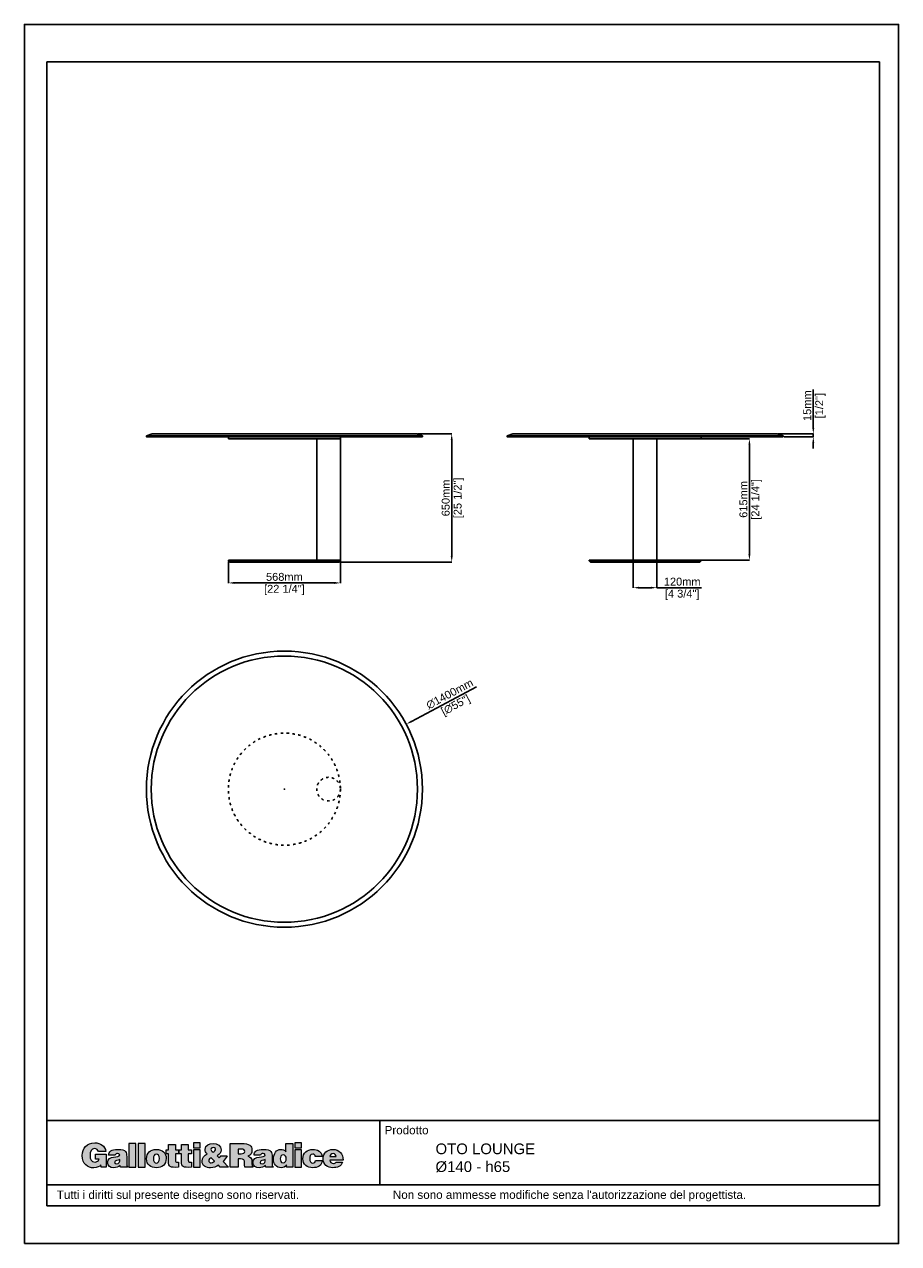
# Model space of a CAD drawing. Header units: millimetres. Extents: x 26359 to 57681, y -662 to 5519.
# Tile 5 of 6: x 47870 to 52303, y -662 to 5519. Entities that reach past the tile are written whole.
import ezdxf

# ---------------------------------------------------------------- set-up
doc = ezdxf.new("R2010")
doc.units = ezdxf.units.MM
doc.linetypes.add('ACAD_ISO03W100', pattern=[30, 12, -18])
doc.layers.add('Livello 1', color=7, linetype='Continuous')
doc.layers.add('QUOTE', color=252, linetype='Continuous', lineweight=5)
doc.styles.get("Standard").update_dxf_attribs({"font": 'arial.ttf'})
doc.dimstyles.new('PRODOTTI', dxfattribs={"dimtxt": 40, "dimasz": 30, "dimexe": 1.25, "dimexo": 5, "dimgap": 10, "dimtad": 1, "dimzin": 12, "dimtxsty": 'Standard', "dimcen": 2.5, "dimclrd": 252, "dimclre": 252, "dimclrt": 252, "dimadec": 0, "dimazin": 3, "dimtfac": 1, "dimtmove": 0, "dimatfit": 3, "dimfxl": 1, "dimtfillclr": 134, "dimarcsym": 0})
doc.dimstyles.new('PRODOTTI_USA_grande', dxfattribs={"dimtxt": 40, "dimasz": 30, "dimexe": 1.25, "dimexo": 5, "dimgap": 10, "dimtad": 1, "dimzin": 12, "dimtxsty": 'Standard', "dimcen": 2.5, "dimclrd": 256, "dimclre": 256, "dimclrt": 256, "dimadec": 0, "dimazin": 3, "dimtfac": 1, "dimtmove": 0, "dimatfit": 3, "dimfxl": 1, "dimarcsym": 0})

# ---------------------------------------------------------------- blocks, each defined once
blk = doc.blocks.new('*D19')
at = {"layer": 'Defpoints', "color": 0, "transparency": 16777216}
for p in [(49806.1, 1970.9), (48570.4, 1312.7)]:
    blk.add_point(p, dxfattribs=at)
at = {"layer": 'QUOTE', "lineweight": -2, "transparency": 16777216}
for p, q in [((50162.8, 2160.9), (49832.5, 1985)), ((49185.8, 1641.8), (49190.8, 1641.8)), ((49188.3, 1639.3), (49188.3, 1644.3))]:
    blk.add_line(p, q, dxfattribs=at)
at = {"layer": 'QUOTE', "transparency": 16777216}
blk.add_solid([(49830.2, 1989.4), (49834.9, 1980.6), (49806.1, 1970.9)], dxfattribs=at)
at = {"layer": 'QUOTE', "transparency": 16777216, "char_height": 40, "attachment_point": 5, "rotation": 28.04362}
for s, insert in [('∅1400mm', (50026.6, 2124.1)), ('[∅55"]', (50058.5, 2064.3))]:
    blk.add_mtext(s, dxfattribs=dict(at, insert=insert))
blk = doc.blocks.new('*D21')
at = {"layer": 'Defpoints', "color": 0, "transparency": 16777216}
for p in [(48904.3, 2801.6), (49472.3, 2803.1), (49472.3, 2687.3)]:
    blk.add_point(p, dxfattribs=at)
at = {"layer": 'QUOTE', "lineweight": -2, "transparency": 16777216}
for p, q in [((48904.3, 2796.6), (48904.3, 2686.1)), ((49472.3, 2798.1), (49472.3, 2686.1)), ((48934.3, 2687.3), (49442.3, 2687.3))]:
    blk.add_line(p, q, dxfattribs=at)
at = {"layer": 'QUOTE', "transparency": 16777216}
for points in [[(48934.3, 2692.3), (48934.3, 2682.3), (48904.3, 2687.3)], [(49442.3, 2692.3), (49442.3, 2682.3), (49472.3, 2687.3)]]:
    blk.add_solid(points, dxfattribs=at)
at = {"layer": 'QUOTE', "transparency": 16777216, "char_height": 40, "attachment_point": 5}
for s, insert in [('568mm', (49188.3, 2717.8)), ('[22 1/4"]', (49188.3, 2651.4))]:
    blk.add_mtext(s, dxfattribs=dict(at, insert=insert))
blk = doc.blocks.new('*D22')
at = {"layer": 'Defpoints', "color": 0, "transparency": 16777216}
for p in [(51077.4, 3418.1), (51546.7, 3418.1), (51077.4, 2803.1)]:
    blk.add_point(p, dxfattribs=at)
at = {"layer": 'QUOTE', "lineweight": -2, "transparency": 16777216}
for p, q in [((51082.4, 3418.1), (51547.9, 3418.1)), ((51546.7, 2833.1), (51546.7, 3388.1)), ((51082.4, 2803.1), (51547.9, 2803.1))]:
    blk.add_line(p, q, dxfattribs=at)
at = {"layer": 'QUOTE', "transparency": 16777216}
for points in [[(51541.7, 3388.1), (51551.7, 3388.1), (51546.7, 3418.1)], [(51541.7, 2833.1), (51551.7, 2833.1), (51546.7, 2803.1)]]:
    blk.add_solid(points, dxfattribs=at)
at = {"layer": 'QUOTE', "transparency": 16777216, "char_height": 40, "attachment_point": 5, "rotation": 90}
for s, insert in [('615mm', (51516.3, 3110.6)), ('[24 1/4"]', (51582.6, 3110.6))]:
    blk.add_mtext(s, dxfattribs=dict(at, insert=insert))
blk = doc.blocks.new('*D23')
at = {"color": 252, "lineweight": -2, "transparency": 16777216}
for p, q in [((51870.6, 3473.1), (51870.6, 3668.6)), ((51692.4, 3443.1), (51871.8, 3443.1)), ((51722.4, 3428.1), (51871.8, 3428.1)), ((51870.6, 3428.1), (51870.6, 3443.1)), ((51870.6, 3398.1), (51870.6, 3368.1))]:
    blk.add_line(p, q, dxfattribs=at)
at = {"color": 252, "transparency": 16777216}
for points in [[(51865.6, 3473.1), (51875.6, 3473.1), (51870.6, 3443.1)], [(51865.6, 3398.1), (51875.6, 3398.1), (51870.6, 3428.1)]]:
    blk.add_solid(points, dxfattribs=at)
at = {"layer": 'Defpoints', "color": 0, "transparency": 16777216}
for p in [(51687.4, 3443.1), (51717.4, 3428.1), (51870.6, 3443.1)]:
    blk.add_point(p, dxfattribs=at)
at = {"color": 252, "transparency": 16777216, "char_height": 40, "attachment_point": 5, "rotation": 90}
for s, insert in [('15mm', (51840.1, 3585.9)), ('[1/2"]', (51906.5, 3585.9))]:
    blk.add_mtext(s, dxfattribs=dict(at, insert=insert))
blk = doc.blocks.new('*D24')
at = {"layer": 'Defpoints', "color": 0, "transparency": 16777216}
for p in [(49858.3, 3443.1), (50036.9, 3443.1), (49465.3, 2793.1)]:
    blk.add_point(p, dxfattribs=at)
at = {"layer": 'QUOTE', "lineweight": -2, "transparency": 16777216}
for p, q in [((49863.3, 3443.1), (50038.2, 3443.1)), ((50036.9, 2823.1), (50036.9, 3413.1)), ((49470.3, 2793.1), (50038.2, 2793.1))]:
    blk.add_line(p, q, dxfattribs=at)
at = {"layer": 'QUOTE', "transparency": 16777216}
for points in [[(50031.9, 3413.1), (50041.9, 3413.1), (50036.9, 3443.1)], [(50031.9, 2823.1), (50041.9, 2823.1), (50036.9, 2793.1)]]:
    blk.add_solid(points, dxfattribs=at)
at = {"layer": 'QUOTE', "transparency": 16777216, "char_height": 40, "attachment_point": 5, "rotation": 90}
for s, insert in [('[25 1/2"]', (50072.8, 3118.1)), ('650mm', (50006.5, 3118.1))]:
    blk.add_mtext(s, dxfattribs=dict(at, insert=insert))
blk = doc.blocks.new('*D25')
at = {"layer": 'Defpoints', "color": 0, "transparency": 16777216}
for p in [(50957.4, 2803.1), (51077.4, 2803.1), (51077.4, 2663)]:
    blk.add_point(p, dxfattribs=at)
at = {"layer": 'QUOTE', "lineweight": -2, "transparency": 16777216}
for p, q in [((50957.4, 2798.1), (50957.4, 2661.8)), ((51077.4, 2798.1), (51077.4, 2661.8)), ((50987.4, 2663), (51047.4, 2663)), ((51077.4, 2663), (51304, 2663))]:
    blk.add_line(p, q, dxfattribs=at)
at = {"layer": 'QUOTE', "transparency": 16777216}
for points in [[(50987.4, 2668), (50987.4, 2658), (50957.4, 2663)], [(51047.4, 2668), (51047.4, 2658), (51077.4, 2663)]]:
    blk.add_solid(points, dxfattribs=at)
at = {"layer": 'QUOTE', "transparency": 16777216, "char_height": 40, "attachment_point": 5}
for s, insert in [('120mm', (51205.7, 2693.4)), ('[4 3/4"]', (51205.7, 2627.1))]:
    blk.add_mtext(s, dxfattribs=dict(at, insert=insert))
blk = doc.blocks.new('block 2')
at = {"layer": 'Livello 1', "true_color": 0x1c1c1b}
h = blk.add_hatch(color=250, dxfattribs=at)
h.dxf.hatch_style = 2
edge = h.paths.add_edge_path()
edge.add_spline(control_points=[(28.21, 149.09), (28.21, 149.09), (22.02, 149.09), (22.02, 149.09), (22.02, 149.09), (22.02, 146.1), (22.02, 146.1), (22.02, 146.1), (24.01, 146.1), (24.01, 146.1), (23.78, 145.14), (22.61, 144.51), (21.69, 144.51), (19.41, 144.51), (18.8, 146.29), (18.8, 148.24), (18.8, 150.68), (19.64, 152.29), (21.43, 152.29), (22.59, 152.29), (23.42, 151.67), (23.74, 150.54), (23.74, 150.54), (28.03, 150.54), (28.03, 150.54), (27.48, 153.93), (24.82, 155.66), (21.5, 155.66), (17.04, 155.66), (14.28, 152.63), (14.28, 148.22), (14.28, 143.42), (17.44, 141.14), (20.97, 141.14), (23.13, 141.14), (24.38, 141.94), (25.12, 142.82), (25.12, 142.82), (25.3, 141.46), (25.3, 141.46), (25.3, 141.46), (28.21, 141.46), (28.21, 141.46), (28.21, 141.46), (28.21, 149.09), (28.21, 149.09), (28.21, 149.09), (28.21, 149.09), (28.21, 149.09)], knot_values=[0, 0, 0, 0, 1, 1, 1, 2, 2, 2, 3, 3, 3, 4, 4, 4, 5, 5, 5, 6, 6, 6, 7, 7, 7, 8, 8, 8, 9, 9, 9, 10, 10, 10, 11, 11, 11, 12, 12, 12, 13, 13, 13, 14, 14, 14, 15, 15, 15, 16, 16, 16, 16], degree=3, periodic=0)
edge = h.paths.add_edge_path()
edge.add_spline(control_points=[(40.61, 141.5), (40.61, 141.5), (40.61, 141.69), (40.61, 141.69), (40.1, 142.11), (40.08, 142.4), (40.08, 142.98), (40.08, 142.98), (40.08, 147.67), (40.08, 147.67), (40.08, 150.06), (39.79, 151.83), (35.04, 151.83), (31.07, 151.83), (29.56, 150.58), (29.56, 148.45), (29.56, 148.45), (33.39, 148.45), (33.39, 148.45), (33.49, 149.32), (34.23, 149.43), (34.79, 149.43), (35.21, 149.43), (36.09, 149.34), (36.09, 148.61), (36.09, 146.73), (28.95, 148.8), (28.95, 144.24), (28.95, 142.15), (30.63, 141.21), (32.53, 141.21), (34.02, 141.21), (35.17, 141.52), (36.3, 142.57), (36.3, 142.57), (36.49, 141.5), (36.49, 141.5), (36.49, 141.5), (40.61, 141.5), (40.61, 141.5), (40.61, 141.5), (40.61, 141.5), (40.61, 141.5)], knot_values=[0, 0, 0, 0, 1, 1, 1, 2, 2, 2, 3, 3, 3, 4, 4, 4, 5, 5, 5, 6, 6, 6, 7, 7, 7, 8, 8, 8, 9, 9, 9, 10, 10, 10, 11, 11, 11, 12, 12, 12, 13, 13, 13, 14, 14, 14, 14], degree=3, periodic=0)
edge = h.paths.add_edge_path()
edge.add_spline(control_points=[(34.33, 143.47), (33.54, 143.47), (33.06, 143.82), (33.06, 144.32), (33.06, 145.62), (34.79, 145.31), (36.09, 145.94), (36.19, 144.57), (35.73, 143.47), (34.33, 143.47), (34.33, 143.47), (34.33, 143.47), (34.33, 143.47)], knot_values=[0, 0, 0, 0, 1, 1, 1, 2, 2, 2, 3, 3, 3, 4, 4, 4, 4], degree=3, periodic=0)
h.paths.add_polyline_path([(45.4, 141.5), (45.4, 155.29), (41.41, 155.29), (41.41, 141.5)])
h.paths.add_polyline_path([(50.75, 141.5), (50.75, 155.29), (46.77, 155.29), (46.77, 141.5)])
edge = h.paths.add_edge_path()
edge.add_spline(control_points=[(57.35, 149.14), (58.38, 149.2), (59.04, 148.09), (59.04, 146.62), (59.04, 144.72), (58.38, 143.89), (57.31, 143.89), (56.3, 143.89), (55.59, 144.72), (55.59, 146.62), (55.59, 147.75), (55.99, 149.14), (57.35, 149.14), (57.35, 149.14), (57.35, 149.14), (57.35, 149.14)], knot_values=[0, 0, 0, 0, 1, 1, 1, 2, 2, 2, 3, 3, 3, 4, 4, 4, 5, 5, 5, 5], degree=3, periodic=0)
edge = h.paths.add_edge_path()
edge.add_spline(control_points=[(51.6, 146.4), (51.6, 142.98), (54.09, 141.21), (57.31, 141.21), (60.53, 141.21), (63.02, 142.94), (63.02, 146.62), (63.02, 149.74), (60.84, 151.83), (57.29, 151.83), (53.9, 151.83), (51.6, 149.89), (51.6, 146.4), (51.6, 146.4), (51.6, 146.4), (51.6, 146.4)], knot_values=[0, 0, 0, 0, 1, 1, 1, 2, 2, 2, 3, 3, 3, 4, 4, 4, 5, 5, 5, 5], degree=3, periodic=0)
edge = h.paths.add_edge_path()
edge.add_spline(control_points=[(70.24, 144.35), (70.24, 144.35), (69.61, 144.35), (69.61, 144.35), (68.5, 144.35), (68.36, 144.68), (68.36, 145.6), (68.36, 145.6), (68.36, 149.24), (68.36, 149.24), (68.36, 149.24), (70.28, 149.24), (70.28, 149.24), (70.28, 149.24), (70.28, 151.54), (70.28, 151.54), (70.28, 151.54), (68.36, 151.54), (68.36, 151.54), (68.36, 151.54), (68.36, 154.66), (68.36, 154.66), (68.36, 154.66), (64.43, 154.66), (64.43, 154.66), (64.43, 154.66), (64.43, 151.54), (64.43, 151.54), (64.43, 151.54), (62.96, 151.54), (62.96, 151.54), (62.96, 151.54), (62.96, 149.24), (62.96, 149.24), (62.96, 149.24), (64.38, 149.24), (64.38, 149.24), (64.38, 149.24), (64.38, 145.04), (64.38, 145.04), (64.38, 141.58), (65.01, 141.21), (70.24, 141.5), (70.24, 141.5), (70.24, 144.35), (70.24, 144.35), (70.24, 144.35), (70.24, 144.35), (70.24, 144.35)], knot_values=[0, 0, 0, 0, 1, 1, 1, 2, 2, 2, 3, 3, 3, 4, 4, 4, 5, 5, 5, 6, 6, 6, 7, 7, 7, 8, 8, 8, 9, 9, 9, 10, 10, 10, 11, 11, 11, 12, 12, 12, 13, 13, 13, 14, 14, 14, 15, 15, 15, 16, 16, 16, 16], degree=3, periodic=0)
edge = h.paths.add_edge_path()
edge.add_spline(control_points=[(77.72, 144.35), (77.72, 144.35), (77.09, 144.35), (77.09, 144.35), (75.98, 144.35), (75.85, 144.68), (75.85, 145.6), (75.85, 145.6), (75.85, 149.24), (75.85, 149.24), (75.85, 149.24), (77.76, 149.24), (77.76, 149.24), (77.76, 149.24), (77.76, 151.54), (77.76, 151.54), (77.76, 151.54), (75.85, 151.54), (75.85, 151.54), (75.85, 151.54), (75.85, 154.66), (75.85, 154.66), (75.85, 154.66), (71.92, 154.66), (71.92, 154.66), (71.92, 154.66), (71.92, 151.54), (71.92, 151.54), (71.92, 151.54), (70.44, 151.54), (70.44, 151.54), (70.44, 151.54), (70.44, 149.24), (70.44, 149.24), (70.44, 149.24), (71.86, 149.24), (71.86, 149.24), (71.86, 149.24), (71.86, 145.04), (71.86, 145.04), (71.86, 141.58), (72.49, 141.21), (77.72, 141.5), (77.72, 141.5), (77.72, 144.35), (77.72, 144.35), (77.72, 144.35), (77.72, 144.35), (77.72, 144.35)], knot_values=[0, 0, 0, 0, 1, 1, 1, 2, 2, 2, 3, 3, 3, 4, 4, 4, 5, 5, 5, 6, 6, 6, 7, 7, 7, 8, 8, 8, 9, 9, 9, 10, 10, 10, 11, 11, 11, 12, 12, 12, 13, 13, 13, 14, 14, 14, 15, 15, 15, 16, 16, 16, 16], degree=3, periodic=0)
h.paths.add_polyline_path([(82.83, 141.5), (82.83, 151.54), (78.85, 151.54), (78.85, 141.5)])
h.paths.add_polyline_path([(78.85, 152.82), (82.83, 152.82), (82.83, 155.66), (78.85, 155.66)])
edge = h.paths.add_edge_path()
edge.add_spline(control_points=[(90.37, 152.9), (90.81, 152.9), (91.36, 152.71), (91.56, 152.29), (91.9, 151.16), (91.1, 150.68), (90.2, 150.26), (89.54, 150.7), (89.03, 151.17), (89.03, 151.86), (89.03, 152.63), (89.7, 152.9), (90.37, 152.9), (90.37, 152.9), (90.37, 152.9), (90.37, 152.9)], knot_values=[0, 0, 0, 0, 1, 1, 1, 2, 2, 2, 3, 3, 3, 4, 4, 4, 5, 5, 5, 5], degree=3, periodic=0)
edge = h.paths.add_edge_path()
edge.add_spline(control_points=[(94.39, 141.5), (94.39, 141.5), (99.18, 141.5), (99.18, 141.5), (99.18, 141.5), (96.04, 144.74), (96.04, 144.74), (96.98, 145.73), (97.72, 146.88), (98.36, 148.09), (98.36, 148.09), (94.72, 148.09), (94.72, 148.09), (94.49, 147.65), (94.2, 147.27), (93.82, 146.94), (93.82, 146.94), (92.63, 148.17), (92.63, 148.17), (94.03, 148.93), (94.87, 150.01), (94.87, 151.65), (94.87, 153.88), (92.82, 155.29), (90.27, 155.29), (88.09, 155.29), (85.58, 154.43), (85.58, 151.85), (85.58, 150.77), (86.06, 150.01), (86.77, 149.26), (85.02, 148.38), (83.87, 147), (83.87, 144.97), (83.87, 142.3), (86.21, 141.14), (88.74, 141.14), (90.54, 141.14), (92.38, 141.88), (93.3, 142.67), (93.3, 142.67), (94.39, 141.5), (94.39, 141.5), (94.39, 141.5), (94.39, 141.5), (94.39, 141.5)], knot_values=[0, 0, 0, 0, 1, 1, 1, 2, 2, 2, 3, 3, 3, 4, 4, 4, 5, 5, 5, 6, 6, 6, 7, 7, 7, 8, 8, 8, 9, 9, 9, 10, 10, 10, 11, 11, 11, 12, 12, 12, 13, 13, 13, 14, 14, 14, 15, 15, 15, 15], degree=3, periodic=0)
edge = h.paths.add_edge_path()
edge.add_spline(control_points=[(90.98, 145.1), (91.23, 144.83), (91.13, 144.89), (90.58, 144.57), (90.2, 144.34), (89.49, 144.07), (89.05, 144.07), (88.26, 144.07), (87.7, 144.51), (87.7, 145.33), (87.7, 146.12), (88.45, 146.6), (89.2, 146.98), (89.2, 146.98), (90.98, 145.1), (90.98, 145.1), (90.98, 145.1), (90.98, 145.1), (90.98, 145.1)], knot_values=[0, 0, 0, 0, 1, 1, 1, 2, 2, 2, 3, 3, 3, 4, 4, 4, 5, 5, 5, 6, 6, 6, 6], degree=3, periodic=0)
edge = h.paths.add_edge_path()
edge.add_spline(control_points=[(104.71, 152.08), (104.71, 152.08), (106.82, 152.08), (106.82, 152.08), (107.87, 152.08), (108.64, 151.62), (108.64, 150.64), (108.64, 149.68), (107.89, 149.34), (106.49, 149.34), (106.49, 149.34), (104.71, 149.34), (104.71, 149.34), (104.71, 149.34), (104.71, 152.08), (104.71, 152.08), (104.71, 152.08), (104.71, 152.08), (104.71, 152.08)], knot_values=[0, 0, 0, 0, 1, 1, 1, 2, 2, 2, 3, 3, 3, 4, 4, 4, 5, 5, 5, 6, 6, 6, 6], degree=3, periodic=0)
edge = h.paths.add_edge_path()
edge.add_spline(control_points=[(106.09, 146.31), (108.2, 146.31), (108.5, 145.71), (108.5, 143.91), (108.5, 142.69), (108.62, 141.81), (108.73, 141.5), (108.73, 141.5), (113.31, 141.5), (113.31, 141.5), (113.31, 141.5), (113.31, 141.92), (113.31, 141.92), (112.78, 141.92), (112.83, 142.53), (112.83, 144.34), (112.83, 147.11), (111.95, 147.46), (110.5, 147.99), (112.11, 148.44), (112.82, 149.78), (112.82, 151.37), (112.82, 154.05), (111.3, 155.29), (106.7, 155.29), (106.7, 155.29), (100.19, 155.29), (100.19, 155.29), (100.19, 155.29), (100.19, 141.5), (100.19, 141.5), (100.19, 141.5), (104.71, 141.5), (104.71, 141.5), (104.71, 141.5), (104.71, 146.31), (104.71, 146.31), (104.71, 146.31), (106.09, 146.31), (106.09, 146.31), (106.09, 146.31), (106.09, 146.31), (106.09, 146.31)], knot_values=[0, 0, 0, 0, 1, 1, 1, 2, 2, 2, 3, 3, 3, 4, 4, 4, 5, 5, 5, 6, 6, 6, 7, 7, 7, 8, 8, 8, 9, 9, 9, 10, 10, 10, 11, 11, 11, 12, 12, 12, 13, 13, 13, 14, 14, 14, 14], degree=3, periodic=0)
edge = h.paths.add_edge_path()
edge.add_spline(control_points=[(125.05, 141.5), (125.05, 141.5), (125.05, 141.69), (125.05, 141.69), (124.53, 142.11), (124.51, 142.4), (124.51, 142.98), (124.51, 142.98), (124.51, 147.67), (124.51, 147.67), (124.51, 150.06), (124.23, 151.83), (119.48, 151.83), (115.51, 151.83), (114, 150.58), (114, 148.45), (114, 148.45), (117.83, 148.45), (117.83, 148.45), (117.92, 149.32), (118.67, 149.43), (119.23, 149.43), (119.65, 149.43), (120.53, 149.34), (120.53, 148.61), (120.53, 146.73), (113.38, 148.8), (113.38, 144.24), (113.38, 142.15), (115.07, 141.21), (116.97, 141.21), (118.46, 141.21), (119.61, 141.52), (120.74, 142.57), (120.74, 142.57), (120.93, 141.5), (120.93, 141.5), (120.93, 141.5), (125.05, 141.5), (125.05, 141.5), (125.05, 141.5), (125.05, 141.5), (125.05, 141.5)], knot_values=[0, 0, 0, 0, 1, 1, 1, 2, 2, 2, 3, 3, 3, 4, 4, 4, 5, 5, 5, 6, 6, 6, 7, 7, 7, 8, 8, 8, 9, 9, 9, 10, 10, 10, 11, 11, 11, 12, 12, 12, 13, 13, 13, 14, 14, 14, 14], degree=3, periodic=0)
edge = h.paths.add_edge_path()
edge.add_spline(control_points=[(118.77, 143.47), (117.98, 143.47), (117.5, 143.82), (117.5, 144.32), (117.5, 145.62), (119.23, 145.31), (120.53, 145.94), (120.62, 144.57), (120.16, 143.47), (118.77, 143.47), (118.77, 143.47), (118.77, 143.47), (118.77, 143.47)], knot_values=[0, 0, 0, 0, 1, 1, 1, 2, 2, 2, 3, 3, 3, 4, 4, 4, 4], degree=3, periodic=0)
edge = h.paths.add_edge_path()
edge.add_spline(control_points=[(136.52, 141.5), (136.52, 141.5), (136.52, 155.29), (136.52, 155.29), (136.52, 155.29), (132.54, 155.29), (132.54, 155.29), (132.54, 155.29), (132.54, 150.52), (132.54, 150.52), (131.69, 151.52), (130.81, 151.83), (129.55, 151.83), (127.15, 151.83), (125.3, 149.66), (125.3, 146.33), (125.3, 143.49), (126.83, 141.21), (129.86, 141.21), (131.14, 141.21), (132, 141.62), (132.94, 142.84), (132.94, 142.84), (132.94, 141.5), (132.94, 141.5), (132.94, 141.5), (136.52, 141.5), (136.52, 141.5), (136.52, 141.5), (136.52, 141.5), (136.52, 141.5)], knot_values=[0, 0, 0, 0, 1, 1, 1, 2, 2, 2, 3, 3, 3, 4, 4, 4, 5, 5, 5, 6, 6, 6, 7, 7, 7, 8, 8, 8, 9, 9, 9, 10, 10, 10, 10], degree=3, periodic=0)
edge = h.paths.add_edge_path()
edge.add_spline(control_points=[(130.85, 144.09), (129.55, 144.09), (129.28, 145.31), (129.28, 146.37), (129.28, 147.48), (129.64, 148.74), (130.97, 148.74), (132.29, 148.74), (132.67, 147.53), (132.67, 146.42), (132.67, 145.25), (132.23, 144.09), (130.85, 144.09), (130.85, 144.09), (130.85, 144.09), (130.85, 144.09)], knot_values=[0, 0, 0, 0, 1, 1, 1, 2, 2, 2, 3, 3, 3, 4, 4, 4, 5, 5, 5, 5], degree=3, periodic=0)
h.paths.add_polyline_path([(141.59, 141.5), (141.59, 151.54), (137.61, 151.54), (137.61, 141.5)])
h.paths.add_polyline_path([(137.61, 152.82), (141.59, 152.82), (141.59, 155.66), (137.61, 155.66)])
edge = h.paths.add_edge_path()
edge.add_spline(control_points=[(153.62, 147.71), (153.33, 150.68), (150.8, 151.83), (148.12, 151.83), (144.8, 151.83), (142.39, 149.85), (142.39, 146.42), (142.39, 143.03), (144.88, 141.21), (148.12, 141.21), (150.9, 141.21), (153.35, 142.34), (153.69, 145.39), (153.69, 145.39), (149.67, 145.39), (149.67, 145.39), (149.55, 144.6), (149.15, 143.89), (148.12, 143.89), (146.95, 143.89), (146.37, 144.89), (146.37, 146.4), (146.37, 147.59), (146.62, 149.14), (148.12, 149.14), (148.56, 149.14), (148.9, 149.01), (149.15, 148.74), (149.4, 148.49), (149.55, 148.15), (149.57, 147.71), (149.57, 147.71), (153.62, 147.71), (153.62, 147.71), (153.62, 147.71), (153.62, 147.71), (153.62, 147.71)], knot_values=[0, 0, 0, 0, 1, 1, 1, 2, 2, 2, 3, 3, 3, 4, 4, 4, 5, 5, 5, 6, 6, 6, 7, 7, 7, 8, 8, 8, 9, 9, 9, 10, 10, 10, 11, 11, 11, 12, 12, 12, 12], degree=3, periodic=0)
edge = h.paths.add_edge_path()
edge.add_spline(control_points=[(158.11, 147.65), (158.11, 148.72), (158.78, 149.39), (159.97, 149.39), (160.91, 149.39), (161.73, 148.57), (161.73, 147.65), (161.73, 147.65), (158.11, 147.65), (158.11, 147.65), (158.11, 147.65), (158.11, 147.65), (158.11, 147.65)], knot_values=[0, 0, 0, 0, 1, 1, 1, 2, 2, 2, 3, 3, 3, 4, 4, 4, 4], degree=3, periodic=0)
edge = h.paths.add_edge_path()
edge.add_spline(control_points=[(165.72, 145.62), (165.78, 149.26), (163.54, 151.83), (159.82, 151.83), (156.6, 151.83), (154.13, 149.72), (154.13, 146.42), (154.13, 143.05), (156.62, 141.21), (159.84, 141.21), (162.18, 141.21), (164.7, 142.04), (165.39, 144.53), (165.39, 144.53), (161.58, 144.53), (161.58, 144.53), (161.29, 143.93), (160.72, 143.65), (160.09, 143.65), (159.03, 143.65), (158.11, 144.43), (158.11, 145.62), (158.11, 145.62), (165.72, 145.62), (165.72, 145.62), (165.72, 145.62), (165.72, 145.62), (165.72, 145.62)], knot_values=[0, 0, 0, 0, 1, 1, 1, 2, 2, 2, 3, 3, 3, 4, 4, 4, 5, 5, 5, 6, 6, 6, 7, 7, 7, 8, 8, 8, 9, 9, 9, 9], degree=3, periodic=0)
at = {"layer": 'Livello 1', "lineweight": 0}
for points in [[(45.4, 141.5), (45.4, 155.29), (41.41, 155.29), (41.41, 141.5), (45.4, 141.5), (45.4, 141.5)], [(50.75, 141.5), (50.75, 155.29), (46.77, 155.29), (46.77, 141.5), (50.75, 141.5), (50.75, 141.5)], [(78.85, 152.82), (82.83, 152.82), (82.83, 155.66), (78.85, 155.66), (78.85, 152.82), (78.85, 152.82)], [(82.83, 141.5), (82.83, 151.54), (78.85, 151.54), (78.85, 141.5), (82.83, 141.5), (82.83, 141.5)], [(137.61, 152.82), (141.59, 152.82), (141.59, 155.66), (137.61, 155.66), (137.61, 152.82), (137.61, 152.82)], [(141.59, 141.5), (141.59, 151.54), (137.61, 151.54), (137.61, 141.5), (141.59, 141.5), (141.59, 141.5)]]:
    blk.add_lwpolyline(points, dxfattribs=at)
for points, knots in [([(28.21, 149.09), (28.21, 149.09), (22.02, 149.09), (22.02, 149.09), (22.02, 149.09), (22.02, 146.1), (22.02, 146.1), (22.02, 146.1), (24.01, 146.1), (24.01, 146.1), (23.78, 145.14), (22.61, 144.51), (21.69, 144.51), (19.41, 144.51), (18.8, 146.29), (18.8, 148.24), (18.8, 150.68), (19.64, 152.29), (21.43, 152.29), (22.59, 152.29), (23.42, 151.67), (23.74, 150.54), (23.74, 150.54), (28.03, 150.54), (28.03, 150.54), (27.48, 153.93), (24.82, 155.66), (21.5, 155.66), (17.04, 155.66), (14.28, 152.63), (14.28, 148.22), (14.28, 143.42), (17.44, 141.14), (20.97, 141.14), (23.13, 141.14), (24.38, 141.94), (25.12, 142.82), (25.12, 142.82), (25.3, 141.46), (25.3, 141.46), (25.3, 141.46), (28.21, 141.46), (28.21, 141.46), (28.21, 141.46), (28.21, 149.09), (28.21, 149.09), (28.21, 149.09), (28.21, 149.09), (28.21, 149.09)], [0, 0, 0, 0, 1, 1, 1, 2, 2, 2, 3, 3, 3, 4, 4, 4, 5, 5, 5, 6, 6, 6, 7, 7, 7, 8, 8, 8, 9, 9, 9, 10, 10, 10, 11, 11, 11, 12, 12, 12, 13, 13, 13, 14, 14, 14, 15, 15, 15, 16, 16, 16, 16]), ([(40.61, 141.5), (40.61, 141.5), (40.61, 141.69), (40.61, 141.69), (40.1, 142.11), (40.08, 142.4), (40.08, 142.98), (40.08, 142.98), (40.08, 147.67), (40.08, 147.67), (40.08, 150.06), (39.79, 151.83), (35.04, 151.83), (31.07, 151.83), (29.56, 150.58), (29.56, 148.45), (29.56, 148.45), (33.39, 148.45), (33.39, 148.45), (33.49, 149.32), (34.23, 149.43), (34.79, 149.43), (35.21, 149.43), (36.09, 149.34), (36.09, 148.61), (36.09, 146.73), (28.95, 148.8), (28.95, 144.24), (28.95, 142.15), (30.63, 141.21), (32.53, 141.21), (34.02, 141.21), (35.17, 141.52), (36.3, 142.57), (36.3, 142.57), (36.49, 141.5), (36.49, 141.5), (36.49, 141.5), (40.61, 141.5), (40.61, 141.5), (40.61, 141.5), (40.61, 141.5), (40.61, 141.5)], [0, 0, 0, 0, 1, 1, 1, 2, 2, 2, 3, 3, 3, 4, 4, 4, 5, 5, 5, 6, 6, 6, 7, 7, 7, 8, 8, 8, 9, 9, 9, 10, 10, 10, 11, 11, 11, 12, 12, 12, 13, 13, 13, 14, 14, 14, 14]), ([(51.6, 146.4), (51.6, 142.98), (54.09, 141.21), (57.31, 141.21), (60.53, 141.21), (63.02, 142.94), (63.02, 146.62), (63.02, 149.74), (60.84, 151.83), (57.29, 151.83), (53.9, 151.83), (51.6, 149.89), (51.6, 146.4), (51.6, 146.4), (51.6, 146.4), (51.6, 146.4)], [0, 0, 0, 0, 1, 1, 1, 2, 2, 2, 3, 3, 3, 4, 4, 4, 5, 5, 5, 5]), ([(57.35, 149.14), (58.38, 149.2), (59.04, 148.09), (59.04, 146.62), (59.04, 144.72), (58.38, 143.89), (57.31, 143.89), (56.3, 143.89), (55.59, 144.72), (55.59, 146.62), (55.59, 147.75), (55.99, 149.14), (57.35, 149.14), (57.35, 149.14), (57.35, 149.14), (57.35, 149.14)], [0, 0, 0, 0, 1, 1, 1, 2, 2, 2, 3, 3, 3, 4, 4, 4, 5, 5, 5, 5]), ([(70.24, 144.35), (70.24, 144.35), (69.61, 144.35), (69.61, 144.35), (68.5, 144.35), (68.36, 144.68), (68.36, 145.6), (68.36, 145.6), (68.36, 149.24), (68.36, 149.24), (68.36, 149.24), (70.28, 149.24), (70.28, 149.24), (70.28, 149.24), (70.28, 151.54), (70.28, 151.54), (70.28, 151.54), (68.36, 151.54), (68.36, 151.54), (68.36, 151.54), (68.36, 154.66), (68.36, 154.66), (68.36, 154.66), (64.43, 154.66), (64.43, 154.66), (64.43, 154.66), (64.43, 151.54), (64.43, 151.54), (64.43, 151.54), (62.96, 151.54), (62.96, 151.54), (62.96, 151.54), (62.96, 149.24), (62.96, 149.24), (62.96, 149.24), (64.38, 149.24), (64.38, 149.24), (64.38, 149.24), (64.38, 145.04), (64.38, 145.04), (64.38, 141.58), (65.01, 141.21), (70.24, 141.5), (70.24, 141.5), (70.24, 144.35), (70.24, 144.35), (70.24, 144.35), (70.24, 144.35), (70.24, 144.35)], [0, 0, 0, 0, 1, 1, 1, 2, 2, 2, 3, 3, 3, 4, 4, 4, 5, 5, 5, 6, 6, 6, 7, 7, 7, 8, 8, 8, 9, 9, 9, 10, 10, 10, 11, 11, 11, 12, 12, 12, 13, 13, 13, 14, 14, 14, 15, 15, 15, 16, 16, 16, 16]), ([(77.72, 144.35), (77.72, 144.35), (77.09, 144.35), (77.09, 144.35), (75.98, 144.35), (75.85, 144.68), (75.85, 145.6), (75.85, 145.6), (75.85, 149.24), (75.85, 149.24), (75.85, 149.24), (77.76, 149.24), (77.76, 149.24), (77.76, 149.24), (77.76, 151.54), (77.76, 151.54), (77.76, 151.54), (75.85, 151.54), (75.85, 151.54), (75.85, 151.54), (75.85, 154.66), (75.85, 154.66), (75.85, 154.66), (71.92, 154.66), (71.92, 154.66), (71.92, 154.66), (71.92, 151.54), (71.92, 151.54), (71.92, 151.54), (70.44, 151.54), (70.44, 151.54), (70.44, 151.54), (70.44, 149.24), (70.44, 149.24), (70.44, 149.24), (71.86, 149.24), (71.86, 149.24), (71.86, 149.24), (71.86, 145.04), (71.86, 145.04), (71.86, 141.58), (72.49, 141.21), (77.72, 141.5), (77.72, 141.5), (77.72, 144.35), (77.72, 144.35), (77.72, 144.35), (77.72, 144.35), (77.72, 144.35)], [0, 0, 0, 0, 1, 1, 1, 2, 2, 2, 3, 3, 3, 4, 4, 4, 5, 5, 5, 6, 6, 6, 7, 7, 7, 8, 8, 8, 9, 9, 9, 10, 10, 10, 11, 11, 11, 12, 12, 12, 13, 13, 13, 14, 14, 14, 15, 15, 15, 16, 16, 16, 16]), ([(94.39, 141.5), (94.39, 141.5), (99.18, 141.5), (99.18, 141.5), (99.18, 141.5), (96.04, 144.74), (96.04, 144.74), (96.98, 145.73), (97.72, 146.88), (98.36, 148.09), (98.36, 148.09), (94.72, 148.09), (94.72, 148.09), (94.49, 147.65), (94.2, 147.27), (93.82, 146.94), (93.82, 146.94), (92.63, 148.17), (92.63, 148.17), (94.03, 148.93), (94.87, 150.01), (94.87, 151.65), (94.87, 153.88), (92.82, 155.29), (90.27, 155.29), (88.09, 155.29), (85.58, 154.43), (85.58, 151.85), (85.58, 150.77), (86.06, 150.01), (86.77, 149.26), (85.02, 148.38), (83.87, 147), (83.87, 144.97), (83.87, 142.3), (86.21, 141.14), (88.74, 141.14), (90.54, 141.14), (92.38, 141.88), (93.3, 142.67), (93.3, 142.67), (94.39, 141.5), (94.39, 141.5), (94.39, 141.5), (94.39, 141.5), (94.39, 141.5)], [0, 0, 0, 0, 1, 1, 1, 2, 2, 2, 3, 3, 3, 4, 4, 4, 5, 5, 5, 6, 6, 6, 7, 7, 7, 8, 8, 8, 9, 9, 9, 10, 10, 10, 11, 11, 11, 12, 12, 12, 13, 13, 13, 14, 14, 14, 15, 15, 15, 15]), ([(90.37, 152.9), (90.81, 152.9), (91.36, 152.71), (91.56, 152.29), (91.9, 151.16), (91.1, 150.68), (90.2, 150.26), (89.54, 150.7), (89.03, 151.17), (89.03, 151.86), (89.03, 152.63), (89.7, 152.9), (90.37, 152.9), (90.37, 152.9), (90.37, 152.9), (90.37, 152.9)], [0, 0, 0, 0, 1, 1, 1, 2, 2, 2, 3, 3, 3, 4, 4, 4, 5, 5, 5, 5]), ([(106.09, 146.31), (108.2, 146.31), (108.5, 145.71), (108.5, 143.91), (108.5, 142.69), (108.62, 141.81), (108.73, 141.5), (108.73, 141.5), (113.31, 141.5), (113.31, 141.5), (113.31, 141.5), (113.31, 141.92), (113.31, 141.92), (112.78, 141.92), (112.83, 142.53), (112.83, 144.34), (112.83, 147.11), (111.95, 147.46), (110.5, 147.99), (112.11, 148.44), (112.82, 149.78), (112.82, 151.37), (112.82, 154.05), (111.3, 155.29), (106.7, 155.29), (106.7, 155.29), (100.19, 155.29), (100.19, 155.29), (100.19, 155.29), (100.19, 141.5), (100.19, 141.5), (100.19, 141.5), (104.71, 141.5), (104.71, 141.5), (104.71, 141.5), (104.71, 146.31), (104.71, 146.31), (104.71, 146.31), (106.09, 146.31), (106.09, 146.31), (106.09, 146.31), (106.09, 146.31), (106.09, 146.31)], [0, 0, 0, 0, 1, 1, 1, 2, 2, 2, 3, 3, 3, 4, 4, 4, 5, 5, 5, 6, 6, 6, 7, 7, 7, 8, 8, 8, 9, 9, 9, 10, 10, 10, 11, 11, 11, 12, 12, 12, 13, 13, 13, 14, 14, 14, 14]), ([(104.71, 152.08), (104.71, 152.08), (106.82, 152.08), (106.82, 152.08), (107.87, 152.08), (108.64, 151.62), (108.64, 150.64), (108.64, 149.68), (107.89, 149.34), (106.49, 149.34), (106.49, 149.34), (104.71, 149.34), (104.71, 149.34), (104.71, 149.34), (104.71, 152.08), (104.71, 152.08), (104.71, 152.08), (104.71, 152.08), (104.71, 152.08)], [0, 0, 0, 0, 1, 1, 1, 2, 2, 2, 3, 3, 3, 4, 4, 4, 5, 5, 5, 6, 6, 6, 6]), ([(125.05, 141.5), (125.05, 141.5), (125.05, 141.69), (125.05, 141.69), (124.53, 142.11), (124.51, 142.4), (124.51, 142.98), (124.51, 142.98), (124.51, 147.67), (124.51, 147.67), (124.51, 150.06), (124.23, 151.83), (119.48, 151.83), (115.51, 151.83), (114, 150.58), (114, 148.45), (114, 148.45), (117.83, 148.45), (117.83, 148.45), (117.92, 149.32), (118.67, 149.43), (119.23, 149.43), (119.65, 149.43), (120.53, 149.34), (120.53, 148.61), (120.53, 146.73), (113.38, 148.8), (113.38, 144.24), (113.38, 142.15), (115.07, 141.21), (116.97, 141.21), (118.46, 141.21), (119.61, 141.52), (120.74, 142.57), (120.74, 142.57), (120.93, 141.5), (120.93, 141.5), (120.93, 141.5), (125.05, 141.5), (125.05, 141.5), (125.05, 141.5), (125.05, 141.5), (125.05, 141.5)], [0, 0, 0, 0, 1, 1, 1, 2, 2, 2, 3, 3, 3, 4, 4, 4, 5, 5, 5, 6, 6, 6, 7, 7, 7, 8, 8, 8, 9, 9, 9, 10, 10, 10, 11, 11, 11, 12, 12, 12, 13, 13, 13, 14, 14, 14, 14]), ([(136.52, 141.5), (136.52, 141.5), (136.52, 155.29), (136.52, 155.29), (136.52, 155.29), (132.54, 155.29), (132.54, 155.29), (132.54, 155.29), (132.54, 150.52), (132.54, 150.52), (131.69, 151.52), (130.81, 151.83), (129.55, 151.83), (127.15, 151.83), (125.3, 149.66), (125.3, 146.33), (125.3, 143.49), (126.83, 141.21), (129.86, 141.21), (131.14, 141.21), (132, 141.62), (132.94, 142.84), (132.94, 142.84), (132.94, 141.5), (132.94, 141.5), (132.94, 141.5), (136.52, 141.5), (136.52, 141.5), (136.52, 141.5), (136.52, 141.5), (136.52, 141.5)], [0, 0, 0, 0, 1, 1, 1, 2, 2, 2, 3, 3, 3, 4, 4, 4, 5, 5, 5, 6, 6, 6, 7, 7, 7, 8, 8, 8, 9, 9, 9, 10, 10, 10, 10]), ([(130.85, 144.09), (129.55, 144.09), (129.28, 145.31), (129.28, 146.37), (129.28, 147.48), (129.64, 148.74), (130.97, 148.74), (132.29, 148.74), (132.67, 147.53), (132.67, 146.42), (132.67, 145.25), (132.23, 144.09), (130.85, 144.09), (130.85, 144.09), (130.85, 144.09), (130.85, 144.09)], [0, 0, 0, 0, 1, 1, 1, 2, 2, 2, 3, 3, 3, 4, 4, 4, 5, 5, 5, 5]), ([(153.62, 147.71), (153.33, 150.68), (150.8, 151.83), (148.12, 151.83), (144.8, 151.83), (142.39, 149.85), (142.39, 146.42), (142.39, 143.03), (144.88, 141.21), (148.12, 141.21), (150.9, 141.21), (153.35, 142.34), (153.69, 145.39), (153.69, 145.39), (149.67, 145.39), (149.67, 145.39), (149.55, 144.6), (149.15, 143.89), (148.12, 143.89), (146.95, 143.89), (146.37, 144.89), (146.37, 146.4), (146.37, 147.59), (146.62, 149.14), (148.12, 149.14), (148.56, 149.14), (148.9, 149.01), (149.15, 148.74), (149.4, 148.49), (149.55, 148.15), (149.57, 147.71), (149.57, 147.71), (153.62, 147.71), (153.62, 147.71), (153.62, 147.71), (153.62, 147.71), (153.62, 147.71)], [0, 0, 0, 0, 1, 1, 1, 2, 2, 2, 3, 3, 3, 4, 4, 4, 5, 5, 5, 6, 6, 6, 7, 7, 7, 8, 8, 8, 9, 9, 9, 10, 10, 10, 11, 11, 11, 12, 12, 12, 12]), ([(165.72, 145.62), (165.78, 149.26), (163.54, 151.83), (159.82, 151.83), (156.6, 151.83), (154.13, 149.72), (154.13, 146.42), (154.13, 143.05), (156.62, 141.21), (159.84, 141.21), (162.18, 141.21), (164.7, 142.04), (165.39, 144.53), (165.39, 144.53), (161.58, 144.53), (161.58, 144.53), (161.29, 143.93), (160.72, 143.65), (160.09, 143.65), (159.03, 143.65), (158.11, 144.43), (158.11, 145.62), (158.11, 145.62), (165.72, 145.62), (165.72, 145.62), (165.72, 145.62), (165.72, 145.62), (165.72, 145.62)], [0, 0, 0, 0, 1, 1, 1, 2, 2, 2, 3, 3, 3, 4, 4, 4, 5, 5, 5, 6, 6, 6, 7, 7, 7, 8, 8, 8, 9, 9, 9, 9]), ([(158.11, 147.65), (158.11, 148.72), (158.78, 149.39), (159.97, 149.39), (160.91, 149.39), (161.73, 148.57), (161.73, 147.65), (161.73, 147.65), (158.11, 147.65), (158.11, 147.65), (158.11, 147.65), (158.11, 147.65), (158.11, 147.65)], [0, 0, 0, 0, 1, 1, 1, 2, 2, 2, 3, 3, 3, 4, 4, 4, 4]), ([(34.33, 143.47), (33.54, 143.47), (33.06, 143.82), (33.06, 144.32), (33.06, 145.62), (34.79, 145.31), (36.09, 145.94), (36.19, 144.57), (35.73, 143.47), (34.33, 143.47), (34.33, 143.47), (34.33, 143.47), (34.33, 143.47)], [0, 0, 0, 0, 1, 1, 1, 2, 2, 2, 3, 3, 3, 4, 4, 4, 4]), ([(90.98, 145.1), (91.23, 144.83), (91.13, 144.89), (90.58, 144.57), (90.2, 144.34), (89.49, 144.07), (89.05, 144.07), (88.26, 144.07), (87.7, 144.51), (87.7, 145.33), (87.7, 146.12), (88.45, 146.6), (89.2, 146.98), (89.2, 146.98), (90.98, 145.1), (90.98, 145.1), (90.98, 145.1), (90.98, 145.1), (90.98, 145.1)], [0, 0, 0, 0, 1, 1, 1, 2, 2, 2, 3, 3, 3, 4, 4, 4, 5, 5, 5, 6, 6, 6, 6]), ([(118.77, 143.47), (117.98, 143.47), (117.5, 143.82), (117.5, 144.32), (117.5, 145.62), (119.23, 145.31), (120.53, 145.94), (120.62, 144.57), (120.16, 143.47), (118.77, 143.47), (118.77, 143.47), (118.77, 143.47), (118.77, 143.47)], [0, 0, 0, 0, 1, 1, 1, 2, 2, 2, 3, 3, 3, 4, 4, 4, 4])]:
    blk.add_open_spline(points, degree=3, knots=knots, dxfattribs=at)

msp = doc.modelspace()

# ---------------------------------------------------------------- linework, layer by layer
for p, q in [((48488.251, 3432.078), (48518.251, 3443.078)), ((48488.251, 3428.078), (48488.251, 3432.078)), ((48488.251, 3432.078), (49888.251, 3432.078)), ((48904.251, 3428.078), (49472.251, 3428.078)), ((48904.251, 3418.078), (48904.251, 3428.078)), ((48904.251, 3418.078), (49472.251, 3418.078)), ((49472.251, 3418.078), (49472.251, 3428.078)), ((49888.251, 3432.078), (49858.251, 3443.078)), ((49888.251, 3428.078), (49888.251, 3432.078)), ((50317.375, 3432.078), (50347.375, 3443.078)), ((50317.375, 3428.078), (50317.375, 3432.078)), ((50317.375, 3432.078), (51717.375, 3432.078)), ((50733.375, 3428.078), (51301.375, 3428.078)), ((50733.375, 3418.078), (50733.375, 3428.078)), ((50733.375, 3418.078), (51301.375, 3418.078)), ((51301.375, 3418.078), (51301.375, 3428.078)), ((51717.375, 3432.078), (51687.375, 3443.078)), ((51717.375, 3428.078), (51717.375, 3432.078)), ((48904.251, 2800.078), (48904.251, 2803.078)), ((48904.251, 2803.078), (49472.251, 2803.078)), ((48904.251, 2800.078), (48911.251, 2793.078)), ((48904.251, 2800.078), (49472.251, 2800.078)), ((49188.251, 2793.078), (48911.251, 2793.078)), ((49465.251, 2793.078), (49188.251, 2793.078)), ((49472.251, 2800.078), (49465.251, 2793.078)), ((49472.251, 2803.078), (49472.251, 2803.078)), ((49472.251, 2800.078), (49472.251, 2803.078)), ((49472.251, 2803.078), (49472.251, 2800.078)), ((50733.375, 2800.078), (50733.375, 2803.078)), ((50733.375, 2803.078), (51301.375, 2803.078)), ((50733.375, 2800.078), (50740.375, 2793.078)), ((50733.375, 2800.078), (51301.375, 2800.078)), ((51017.375, 2793.078), (50740.375, 2793.078)), ((51294.375, 2793.078), (51017.375, 2793.078)), ((51301.375, 2800.078), (51294.375, 2793.078)), ((51301.375, 2803.078), (51301.375, 2803.078)), ((51301.375, 2800.078), (51301.375, 2803.078)), ((51301.375, 2803.078), (51301.375, 2800.078)), ((49672.166, -37.422), (47983.843, -37.422)), ((52205.696, -37.422), (49672.166, -37.422)), ((49672.166, -37.422), (49672.166, -364.669)), ((47983.843, -364.669), (49672.166, -364.669)), ((49672.166, -364.669), (52205.696, -364.669))]:
    msp.add_line(p, q)
for points in [[(47869.664, -661.883), (52303.34, -661.883), (52303.34, 5518.602), (47869.664, 5518.602)], [(52205.696, 5328.588), (52205.696, -470.233), (47983.843, -470.233), (47983.843, 5328.588)], [(49472.251, 2803.078), (49352.251, 2803.078), (49352.251, 3418.078), (49472.251, 3418.078)], [(51077.375, 2803.078), (50957.375, 2803.078), (50957.375, 3418.078), (51077.375, 3418.078)]]:
    msp.add_lwpolyline(points, close=True)
for points in [[(48488.251, 3432.078), (48488.251, 3428.078), (49888.251, 3428.078), (49888.251, 3432.078)], [(49858.251, 3443.078), (48518.251, 3443.078)], [(50317.375, 3432.078), (50317.375, 3428.078), (51717.375, 3428.078), (51717.375, 3432.078)], [(51687.375, 3443.078), (50347.375, 3443.078)]]:
    msp.add_lwpolyline(points)
for radius in [700, 675]:
    msp.add_circle((49188.251, 1641.8), radius)
at = {"linetype": 'ACAD_ISO03W100'}
for centre, radius in [((49188.251, 1641.8), 284), ((49412.251, 1641.8), 60)]:
    msp.add_circle(centre, radius, dxfattribs=at)

# ---------------------------------------------------------------- block references
at = {"xscale": 8.735077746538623, "yscale": 8.735077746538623, "zscale": 8.735077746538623}
msp.add_blockref('block 2', (48038.402, -1510.718), dxfattribs=at)

# ---------------------------------------------------------------- texts
at = {"attachment_point": 1}
for s, insert, char_height, width in [('{\\fArial|b0|i0|c0|p34;Prodotto}', (49696.452, -65.36), 42.22549, 230.04614), ('OTO LOUNGE\\PØ140 - h65', (49954.773, -154.242), 54.2283, 1444.43893), ("{\\fArial|b0|i0|c0|p34;Tutti i diritti sul presente disegno sono riservati.                             Non sono ammesse modifiche senza l'autorizzazione del progettista.}  ", (48033.93, -392.849), 42.225491, 4171.76659)]:
    msp.add_mtext(s, dxfattribs=dict(at, insert=insert, char_height=char_height, width=width))

# ---------------------------------------------------------------- dimensions: what is measured, and where the dimension line sits
dim = msp.add_linear_dim(base=(51870.566, 3443.078), p1=(51717.375, 3428.078), p2=(51687.375, 3443.078), angle=90, dimstyle='PRODOTTI', override={"dimpost": 'mm\\X'})
dim.commit()
dim.dimension.update_dxf_attribs({"geometry": '*D23', "text_midpoint": (51870.566, 3585.861)})
at = {"layer": 'QUOTE'}
for base, p1, p2, picture, middle in [((50036.912, 3443.078), (49465.251, 2793.078), (49858.251, 3443.078), '*D24', (50036.912, 3118.078)), ((51546.681, 3418.078), (51077.375, 2803.078), (51077.375, 3418.078), '*D22', (51546.681, 3110.578))]:
    dim = msp.add_linear_dim(base=base, p1=p1, p2=p2, angle=90, dimstyle='PRODOTTI_USA_grande', override={"dimpost": 'mm\\X', "dimtofl": 0}, dxfattribs=at)
    dim.commit()
    dim.dimension.update_dxf_attribs({"geometry": picture, "text_midpoint": middle})
for base, p1, p2, picture, middle in [((49472.251, 2687.335), (48904.251, 2801.578), (49472.251, 2803.078), '*D21', (49188.251, 2687.335)), ((51077.375, 2663.011), (50957.375, 2803.078), (51077.375, 2803.078), '*D25', (51205.697, 2663.011))]:
    dim = msp.add_linear_dim(base=base, p1=p1, p2=p2, dimstyle='PRODOTTI_USA_grande', override={"dimpost": 'mm\\X', "dimtofl": 0}, dxfattribs=at)
    dim.commit()
    dim.dimension.update_dxf_attribs({"geometry": picture, "text_midpoint": middle})
dim = msp.add_diameter_dim_2p(p1=(48570.438, 1312.7), p2=(49806.064, 1970.901), dimstyle='PRODOTTI_USA_grande', override={"dimpost": 'mm\\X', "dimtofl": 0}, dxfattribs=at)
dim.commit()
dim.dimension.update_dxf_attribs({"geometry": '*D19', "text_midpoint": (50041.446, 2096.286), "dimtype": 163})

doc.saveas('drawing.dxf')
